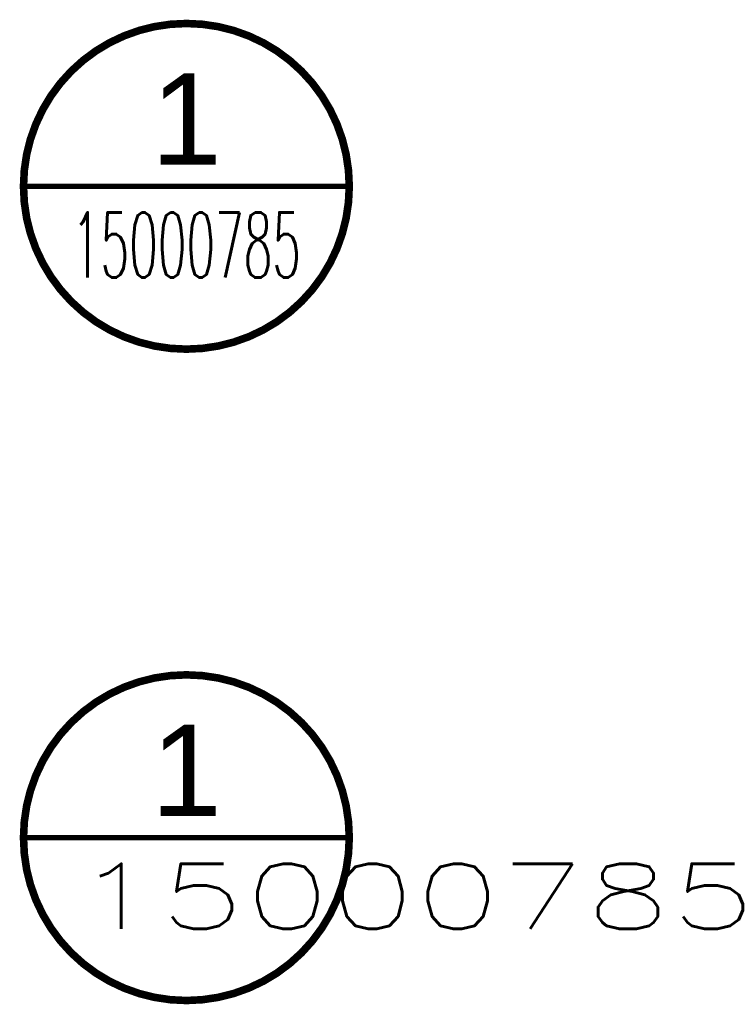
# Model space of a CAD drawing. Header units: millimetres. Extents: x 494.1 to 548.3, y 399.2 to 474.7.
import ezdxf
from ezdxf.enums import TextEntityAlignment as Align

# ---------------------------------------------------------------- set-up
doc = ezdxf.new("R2010")
doc.units = ezdxf.units.MM
doc.layers.get('0').update_dxf_attribs({"linetype": 'CONTINUOUS', "lineweight": 13})
doc.layers.add('Aluminium-Contour', color=2, linetype='CONTINUOUS', lineweight=70)
doc.layers.add('Aluminium-Contour @ 1', color=2, linetype='CONTINUOUS', lineweight=70)
doc.styles.add('_PISA-Std_1', font='ARIAL.TTF')
doc.styles.add('_PISA-Std_2', font='simplex.shx')

# ---------------------------------------------------------------- blocks, each defined once
blk = doc.blocks.new('Normaler Block')
at = {"color": 122, "linetype": 'ByBlock', "const_width": 0.583}
blk.add_lwpolyline([(-12.5, 0, 1), (12.5, 0, 1)], format="xyb", close=True, dxfattribs=at)
at = {"color": 122, "linetype": 'ByBlock', "const_width": 0.417}
blk.add_lwpolyline([(-12.5, 0), (12.5, 0)], dxfattribs=at)
at = {"color": 7, "linetype": 'ByBlock', "style": '_PISA-Std_1'}
blk.add_attdef('SSNR1', text='', height=7, dxfattribs=at).set_placement((0, 5.167), align=Align.MIDDLE)
at = {"color": 7, "linetype": 'ByBlock', "style": '_PISA-Std_2', "width": 1.678422}
blk.add_attdef('SDNR1', text='', height=5, dxfattribs=at).set_placement((-8.792, -7), (8.792, -7), align=Align.FIT)
blk = doc.blocks.new('Annotativer Block')
at = {"color": 122, "linetype": 'ByBlock', "const_width": 0.583}
blk.add_lwpolyline([(494.361, 411.958, 1), (519.361, 411.958, 1)], format="xyb", close=True, dxfattribs=at)
at = {"color": 122, "linetype": 'ByBlock', "const_width": 0.417}
blk.add_lwpolyline([(494.361, 411.958), (519.361, 411.958)], dxfattribs=at)
at = {"color": 7, "linetype": 'ByBlock', "style": '_PISA-Std_1'}
blk.add_attdef('SSNR1', text='', height=7, dxfattribs=at).set_placement((506.861, 417.125), align=Align.MIDDLE)
at = {"color": 7, "linetype": 'ByBlock', "style": '_PISA-Std_2', "width": 1.678422}
blk.add_attdef('SDNR1', text='', height=5, dxfattribs=at).set_placement((498.069, 404.958), (515.652, 404.958), align=Align.FIT)

msp = doc.modelspace()

# ---------------------------------------------------------------- block references
at = {"layer": 'Aluminium-Contour'}
ref = msp.add_blockref('Normaler Block', (506.861, 461.958), dxfattribs=at)
ref.add_attrib('SDNR1', '15000785', dxfattribs={"layer": '0', "color": 7, "linetype": 'ByBlock', "height": 5, "style": '_PISA-Std_2', "width": 0.492337}).set_placement((498.069, 454.958), (515.652, 454.958), align=Align.FIT)
ref.add_attrib('SSNR1', '1', dxfattribs={"layer": '0', "color": 7, "linetype": 'ByBlock', "height": 7, "style": '_PISA-Std_1'}).set_placement((506.861, 467.125), align=Align.MIDDLE)
at = {"layer": 'Aluminium-Contour @ 1'}
ref = msp.add_blockref('Annotativer Block', (0, 0), dxfattribs=at)
ref.add_attrib('SSNR1', '1', dxfattribs={"layer": '0', "color": 7, "linetype": 'ByBlock', "height": 7, "style": '_PISA-Std_1'}).set_placement((506.861, 417.125), align=Align.MIDDLE)
ref.add_attrib('SDNR1', '15000785', (498.069, 404.958), dxfattribs={"layer": '0', "color": 7, "linetype": 'ByBlock', "height": 5, "style": '_PISA-Std_2', "width": 1.678422})

doc.saveas('drawing.dxf')
